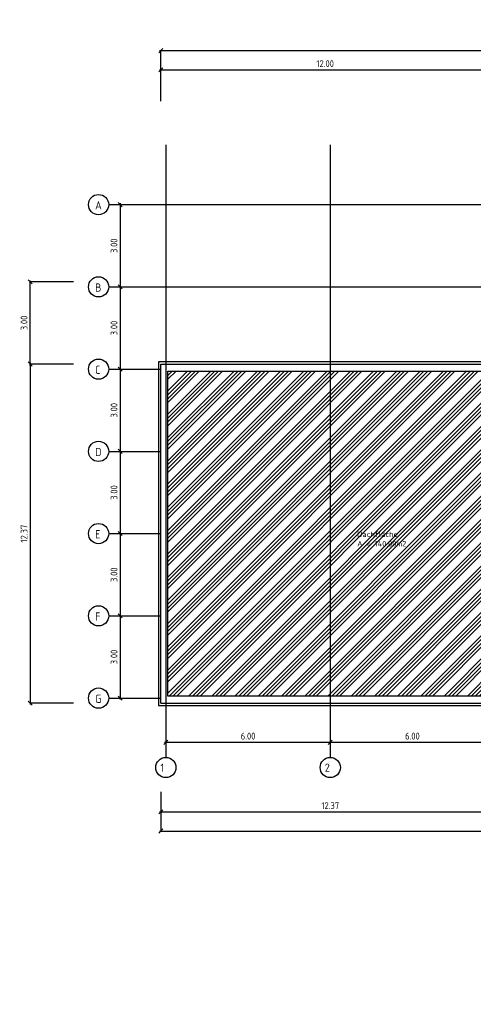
# Model space of a CAD drawing. Extents: x -112620 to -90450, y -13144 to 9644.
# Tile 29 of 34: x -107748 to -106092, y 1967 to 5559. Entities that reach past the tile are written whole.
import ezdxf

# ---------------------------------------------------------------- set-up
doc = ezdxf.new("R2010")
doc.units = 0
doc.header["$LTSCALE"] = 0.5
doc.header["$MEASUREMENT"] = 0
doc.layers.get('0').update_dxf_attribs({"linetype": 'CONTINUOUS'})
doc.layers.get('DEFPOINTS').update_dxf_attribs({"linetype": 'CONTINUOUS'})
for name, color, linetype in [('BEMAS', 30, 'CONTINUOUS'), ('HILFSLINIE', 231, 'CONTINUOUS'), ('SCHRAFF', 140, 'CONTINUOUS'), ('SCHRAFF1', 253, 'CONTINUOUS'), ('WÄRMEÜBER', 240, 'CONTINUOUS')]:
    doc.layers.add(name, color=color, linetype=linetype)
doc.styles.get("Standard").update_dxf_attribs({"font": 'isocp3.shx', "height": 25})
doc.dimstyles.new('M100', dxfattribs={"dimtxt": 35, "dimasz": 15, "dimexe": 5, "dimexo": 5, "dimgap": 10, "dimtad": 1, "dimlfac": 0.01, "dimzin": 0, "dimtxsty": 'STANDARD', "dimblk1": 'OBLIQUE', "dimblk2": 'OBLIQUE', "dimsah": 1, "dimcen": 2.5, "dimdle": 5, "dimazin": 3, "dimtfac": 1, "dimtmove": 0, "dimatfit": 3, "dimtolj": 1, "dimtzin": 0})

# ---------------------------------------------------------------- blocks, each defined once
blk = doc.blocks.new('_OBLIQUE')
at = {"color": 0, "linetype": 'BYBLOCK'}
blk.add_line((-0.5, -0.5), (0.5, 0.5), dxfattribs=at)
blk = doc.blocks.new('*D803')
at = {"color": 0, "linetype": 'BYBLOCK'}
blk.add_line((-107709.7, 696.9), (-107709.7, -550.1), dxfattribs=at)
at = {"layer": 'DEFPOINTS', "color": 0, "linetype": 'BYBLOCK'}
for p in [(-107709.7, 691.9), (-107709.7, -545.1), (-107709.7, -545.1)]:
    blk.add_point(p, dxfattribs=at)
at = {"color": 0, "linetype": 'BYBLOCK', "xscale": 15, "yscale": 15, "zscale": 15}
for p, rotation in [((-107709.7, 691.9), 90), ((-107709.7, -545.1), 270)]:
    blk.add_blockref('_OBLIQUE', p, dxfattribs=dict(at, rotation=rotation))
at = {"color": 0, "linetype": 'BYBLOCK', "insert": (-107732.2, 73.4), "char_height": 25, "attachment_point": 5, "rotation": 90}
blk.add_mtext('\\A1;12.37', dxfattribs=at)
blk = doc.blocks.new('*D804')
at = {"color": 0, "linetype": 'BYBLOCK'}
blk.add_line((-107709.7, 686.9), (-107709.7, 996.9), dxfattribs=at)
at = {"layer": 'DEFPOINTS', "color": 0, "linetype": 'BYBLOCK'}
for p in [(-107709.7, 991.9), (-107709.7, 991.9), (-107709.7, 691.9)]:
    blk.add_point(p, dxfattribs=at)
at = {"color": 0, "linetype": 'BYBLOCK', "xscale": 15, "yscale": 15, "zscale": 15}
for p, rotation in [((-107709.7, 991.9), 90), ((-107709.7, 691.9), 270)]:
    blk.add_blockref('_OBLIQUE', p, dxfattribs=dict(at, rotation=rotation))
at = {"color": 0, "linetype": 'BYBLOCK', "insert": (-107732.2, 841.9), "char_height": 25, "attachment_point": 5, "rotation": 90}
blk.add_mtext('\\A1;3.00', dxfattribs=at)
blk = doc.blocks.new('*D805')
at = {"color": 0, "linetype": 'BYBLOCK'}
blk.add_line((-107219.5, -687.8), (-106609.5, -687.8), dxfattribs=at)
at = {"layer": 'DEFPOINTS', "color": 0, "linetype": 'BYBLOCK'}
for p in [(-107214.5, -687.8), (-106614.5, -687.8), (-106614.5, -687.8)]:
    blk.add_point(p, dxfattribs=at)
at = {"color": 0, "linetype": 'BYBLOCK', "xscale": 15, "yscale": 15, "zscale": 15, "rotation": 180}
blk.add_blockref('_OBLIQUE', (-107214.5, -687.8), dxfattribs=at)
at = {"color": 0, "linetype": 'BYBLOCK', "xscale": 15, "yscale": 15, "zscale": 15}
blk.add_blockref('_OBLIQUE', (-106614.5, -687.8), dxfattribs=at)
at = {"color": 0, "linetype": 'BYBLOCK', "insert": (-106914.5, -665.3), "char_height": 25, "attachment_point": 5}
blk.add_mtext('\\A1;6.00', dxfattribs=at)
blk = doc.blocks.new('*D806')
at = {"color": 0, "linetype": 'BYBLOCK'}
blk.add_line((-106619.5, -687.8), (-106009.5, -687.8), dxfattribs=at)
at = {"layer": 'DEFPOINTS', "color": 0, "linetype": 'BYBLOCK'}
for p in [(-106614.5, -687.8), (-106014.5, -687.8), (-106014.5, -687.8)]:
    blk.add_point(p, dxfattribs=at)
at = {"color": 0, "linetype": 'BYBLOCK', "xscale": 15, "yscale": 15, "zscale": 15, "rotation": 180}
blk.add_blockref('_OBLIQUE', (-106614.5, -687.8), dxfattribs=at)
at = {"color": 0, "linetype": 'BYBLOCK', "xscale": 15, "yscale": 15, "zscale": 15}
blk.add_blockref('_OBLIQUE', (-106014.5, -687.8), dxfattribs=at)
at = {"color": 0, "linetype": 'BYBLOCK', "insert": (-106314.5, -665.3), "char_height": 25, "attachment_point": 5}
blk.add_mtext('\\A1;6.00', dxfattribs=at)
blk = doc.blocks.new('*D816')
at = {"color": 0, "linetype": 'BYBLOCK'}
blk.add_line((-107381.3, -221.6), (-107381.3, -531.6), dxfattribs=at)
at = {"layer": 'DEFPOINTS', "color": 0, "linetype": 'BYBLOCK'}
for p in [(-107381.3, -226.6), (-107381.3, -526.6), (-107381.3, -526.6)]:
    blk.add_point(p, dxfattribs=at)
at = {"color": 0, "linetype": 'BYBLOCK', "xscale": 15, "yscale": 15, "zscale": 15}
for p, rotation in [((-107381.3, -226.6), 90), ((-107381.3, -526.6), 270)]:
    blk.add_blockref('_OBLIQUE', p, dxfattribs=dict(at, rotation=rotation))
at = {"color": 0, "linetype": 'BYBLOCK', "insert": (-107403.8, -376.6), "char_height": 25, "attachment_point": 5, "rotation": 90}
blk.add_mtext('\\A1;3.00', dxfattribs=at)
blk = doc.blocks.new('*D817')
at = {"color": 0, "linetype": 'BYBLOCK'}
blk.add_line((-107381.3, 78.4), (-107381.3, -231.6), dxfattribs=at)
at = {"layer": 'DEFPOINTS', "color": 0, "linetype": 'BYBLOCK'}
for p in [(-107381.3, 73.4), (-107381.3, -226.6), (-107381.3, -226.6)]:
    blk.add_point(p, dxfattribs=at)
at = {"color": 0, "linetype": 'BYBLOCK', "xscale": 15, "yscale": 15, "zscale": 15}
for p, rotation in [((-107381.3, 73.4), 90), ((-107381.3, -226.6), 270)]:
    blk.add_blockref('_OBLIQUE', p, dxfattribs=dict(at, rotation=rotation))
at = {"color": 0, "linetype": 'BYBLOCK', "insert": (-107403.8, -76.6), "char_height": 25, "attachment_point": 5, "rotation": 90}
blk.add_mtext('\\A1;3.00', dxfattribs=at)
blk = doc.blocks.new('*D818')
at = {"color": 0, "linetype": 'BYBLOCK'}
blk.add_line((-107381.3, 378.4), (-107381.3, 68.4), dxfattribs=at)
at = {"layer": 'DEFPOINTS', "color": 0, "linetype": 'BYBLOCK'}
for p in [(-107381.3, 373.4), (-107381.3, 73.4), (-107381.3, 73.4)]:
    blk.add_point(p, dxfattribs=at)
at = {"color": 0, "linetype": 'BYBLOCK', "xscale": 15, "yscale": 15, "zscale": 15}
for p, rotation in [((-107381.3, 373.4), 90), ((-107381.3, 73.4), 270)]:
    blk.add_blockref('_OBLIQUE', p, dxfattribs=dict(at, rotation=rotation))
at = {"color": 0, "linetype": 'BYBLOCK', "insert": (-107403.8, 223.4), "char_height": 25, "attachment_point": 5, "rotation": 90}
blk.add_mtext('\\A1;3.00', dxfattribs=at)
blk = doc.blocks.new('*D819')
at = {"color": 0, "linetype": 'BYBLOCK'}
blk.add_line((-107381.3, 978.4), (-107381.3, 668.4), dxfattribs=at)
at = {"layer": 'DEFPOINTS', "color": 0, "linetype": 'BYBLOCK'}
for p in [(-107381.3, 973.4), (-107381.3, 673.4), (-107381.3, 673.4)]:
    blk.add_point(p, dxfattribs=at)
at = {"color": 0, "linetype": 'BYBLOCK', "xscale": 15, "yscale": 15, "zscale": 15}
for p, rotation in [((-107381.3, 973.4), 90), ((-107381.3, 673.4), 270)]:
    blk.add_blockref('_OBLIQUE', p, dxfattribs=dict(at, rotation=rotation))
at = {"color": 0, "linetype": 'BYBLOCK', "insert": (-107403.8, 823.4), "char_height": 25, "attachment_point": 5, "rotation": 90}
blk.add_mtext('\\A1;3.00', dxfattribs=at)
blk = doc.blocks.new('*D820')
at = {"color": 0, "linetype": 'BYBLOCK'}
blk.add_line((-107381.3, 1278.4), (-107381.3, 968.4), dxfattribs=at)
at = {"layer": 'DEFPOINTS', "color": 0, "linetype": 'BYBLOCK'}
for p in [(-107381.3, 1273.4), (-107381.3, 973.4), (-107381.3, 973.4)]:
    blk.add_point(p, dxfattribs=at)
at = {"color": 0, "linetype": 'BYBLOCK', "xscale": 15, "yscale": 15, "zscale": 15}
for p, rotation in [((-107381.3, 1273.4), 90), ((-107381.3, 973.4), 270)]:
    blk.add_blockref('_OBLIQUE', p, dxfattribs=dict(at, rotation=rotation))
at = {"color": 0, "linetype": 'BYBLOCK', "insert": (-107403.8, 1123.4), "char_height": 25, "attachment_point": 5, "rotation": 90}
blk.add_mtext('\\A1;3.00', dxfattribs=at)
blk = doc.blocks.new('*D827')
at = {"color": 0, "linetype": 'BYBLOCK'}
blk.add_line((-107238, 1765.1), (-106028, 1765.1), dxfattribs=at)
at = {"layer": 'DEFPOINTS', "color": 0, "linetype": 'BYBLOCK'}
for p in [(-107233, 1765.1), (-106033, 1765.1), (-106033, 1765.1)]:
    blk.add_point(p, dxfattribs=at)
at = {"color": 0, "linetype": 'BYBLOCK', "xscale": 15, "yscale": 15, "zscale": 15, "rotation": 180}
blk.add_blockref('_OBLIQUE', (-107233, 1765.1), dxfattribs=at)
at = {"color": 0, "linetype": 'BYBLOCK', "xscale": 15, "yscale": 15, "zscale": 15}
blk.add_blockref('_OBLIQUE', (-106033, 1765.1), dxfattribs=at)
at = {"color": 0, "linetype": 'BYBLOCK', "insert": (-106633, 1787.6), "char_height": 25, "attachment_point": 5}
blk.add_mtext('\\A1;12.00', dxfattribs=at)
blk = doc.blocks.new('*D828')
at = {"color": 0, "linetype": 'BYBLOCK'}
blk.add_line((-107238, 1835.1), (-100511, 1835.1), dxfattribs=at)
at = {"layer": 'DEFPOINTS', "color": 0, "linetype": 'BYBLOCK'}
for p in [(-107233, 1835.1), (-100516, 1835.1), (-100516, 1835.1)]:
    blk.add_point(p, dxfattribs=at)
at = {"color": 0, "linetype": 'BYBLOCK', "xscale": 15, "yscale": 15, "zscale": 15, "rotation": 180}
blk.add_blockref('_OBLIQUE', (-107233, 1835.1), dxfattribs=at)
at = {"color": 0, "linetype": 'BYBLOCK', "xscale": 15, "yscale": 15, "zscale": 15}
blk.add_blockref('_OBLIQUE', (-100516, 1835.1), dxfattribs=at)
at = {"color": 0, "linetype": 'BYBLOCK', "insert": (-103874.5, 1857.6), "char_height": 25, "attachment_point": 5}
blk.add_mtext('\\A1;67.17', dxfattribs=at)
blk = doc.blocks.new('*D829')
at = {"color": 0, "linetype": 'BYBLOCK'}
blk.add_line((-107381.3, 678.4), (-107381.3, 368.4), dxfattribs=at)
at = {"layer": 'DEFPOINTS', "color": 0, "linetype": 'BYBLOCK'}
for p in [(-107381.3, 673.4), (-107381.3, 373.4), (-107381.3, 373.4)]:
    blk.add_point(p, dxfattribs=at)
at = {"color": 0, "linetype": 'BYBLOCK', "xscale": 15, "yscale": 15, "zscale": 15}
for p, rotation in [((-107381.3, 673.4), 90), ((-107381.3, 373.4), 270)]:
    blk.add_blockref('_OBLIQUE', p, dxfattribs=dict(at, rotation=rotation))
at = {"color": 0, "linetype": 'BYBLOCK', "insert": (-107403.8, 523.4), "char_height": 25, "attachment_point": 5, "rotation": 90}
blk.add_mtext('\\A1;3.00', dxfattribs=at)
blk = doc.blocks.new('*D836')
at = {"color": 0, "linetype": 'BYBLOCK'}
blk.add_line((-107238, -1011.5), (-100511, -1011.5), dxfattribs=at)
at = {"layer": 'DEFPOINTS', "color": 0, "linetype": 'BYBLOCK'}
for p in [(-107233, -1011.5), (-100516, -1011.5), (-100516, -1011.5)]:
    blk.add_point(p, dxfattribs=at)
at = {"color": 0, "linetype": 'BYBLOCK', "xscale": 15, "yscale": 15, "zscale": 15, "rotation": 180}
blk.add_blockref('_OBLIQUE', (-107233, -1011.5), dxfattribs=at)
at = {"color": 0, "linetype": 'BYBLOCK', "xscale": 15, "yscale": 15, "zscale": 15}
blk.add_blockref('_OBLIQUE', (-100516, -1011.5), dxfattribs=at)
at = {"color": 0, "linetype": 'BYBLOCK', "insert": (-103874.5, -989), "char_height": 25, "attachment_point": 5}
blk.add_mtext('\\A1;67.17', dxfattribs=at)
blk = doc.blocks.new('*D837')
at = {"color": 0, "linetype": 'BYBLOCK'}
blk.add_line((-107238, -941.5), (-105991, -941.5), dxfattribs=at)
at = {"layer": 'DEFPOINTS', "color": 0, "linetype": 'BYBLOCK'}
for p in [(-107233, -941.5), (-105996, -941.5), (-105996, -941.5)]:
    blk.add_point(p, dxfattribs=at)
at = {"color": 0, "linetype": 'BYBLOCK', "xscale": 15, "yscale": 15, "zscale": 15, "rotation": 180}
blk.add_blockref('_OBLIQUE', (-107233, -941.5), dxfattribs=at)
at = {"color": 0, "linetype": 'BYBLOCK', "xscale": 15, "yscale": 15, "zscale": 15}
blk.add_blockref('_OBLIQUE', (-105996, -941.5), dxfattribs=at)
at = {"color": 0, "linetype": 'BYBLOCK', "insert": (-106614.5, -919), "char_height": 25, "attachment_point": 5}
blk.add_mtext('\\A1;12.37', dxfattribs=at)
blk = doc.blocks.new('*D857')
at = {"color": 0, "linetype": 'BYBLOCK'}
for p, q in [((-107709.7, 7918.6), (-107709.7, 6671.6)), ((-104093, -5451.2), (-103918, -5451.2))]:
    blk.add_line(p, q, dxfattribs=at)
at = {"layer": 'DEFPOINTS', "color": 0, "linetype": 'BYBLOCK'}
for p in [(-107709.7, 7913.6), (-107709.7, 6676.6), (-107709.7, 6676.6), (-104088, -5451.2), (-103923, -5451.2), (-103923, -5451.2)]:
    blk.add_point(p, dxfattribs=at)
at = {"color": 0, "linetype": 'BYBLOCK', "xscale": 15, "yscale": 15, "zscale": 15}
for p, rotation in [((-107709.7, 7913.6), 90), ((-107709.7, 6676.6), 270), ((-104088, -5451.2), 180)]:
    blk.add_blockref('_OBLIQUE', p, dxfattribs=dict(at, rotation=rotation))
blk.add_blockref('_OBLIQUE', (-103923, -5451.2), dxfattribs=at)
at = {"color": 0, "linetype": 'BYBLOCK', "insert": (-107732.2, 7295.1), "char_height": 25, "attachment_point": 5, "rotation": 90}
blk.add_mtext('\\A1;12.37', dxfattribs=at)
at = {"color": 0, "linetype": 'BYBLOCK', "insert": (-104005.5, -5428.7), "char_height": 25, "attachment_point": 5}
blk.add_mtext('\\A1;1.65', dxfattribs=at)
blk = doc.blocks.new('*D858')
at = {"color": 0, "linetype": 'BYBLOCK'}
for p, q in [((-107709.7, 7908.6), (-107709.7, 8218.6)), ((-104843, -5451.2), (-104683, -5451.2))]:
    blk.add_line(p, q, dxfattribs=at)
at = {"layer": 'DEFPOINTS', "color": 0, "linetype": 'BYBLOCK'}
for p in [(-107709.7, 8213.6), (-107709.7, 8213.6), (-107709.7, 7913.6), (-104838, -5451.2), (-104688, -5451.2), (-104688, -5451.2)]:
    blk.add_point(p, dxfattribs=at)
at = {"color": 0, "linetype": 'BYBLOCK', "xscale": 15, "yscale": 15, "zscale": 15}
for p, rotation in [((-107709.7, 8213.6), 90), ((-107709.7, 7913.6), 270), ((-104838, -5451.2), 180)]:
    blk.add_blockref('_OBLIQUE', p, dxfattribs=dict(at, rotation=rotation))
blk.add_blockref('_OBLIQUE', (-104688, -5451.2), dxfattribs=at)
at = {"color": 0, "linetype": 'BYBLOCK', "insert": (-107732.2, 8063.6), "char_height": 25, "attachment_point": 5, "rotation": 90}
blk.add_mtext('\\A1;3.00', dxfattribs=at)
at = {"color": 0, "linetype": 'BYBLOCK', "insert": (-104763, -5428.7), "char_height": 25, "attachment_point": 5}
blk.add_mtext('\\A1;1.50', dxfattribs=at)

msp = doc.modelspace()

# ---------------------------------------------------------------- hatches: boundary and pattern name
at = {"layer": 'SCHRAFF1'}
h = msp.add_hatch(dxfattribs=at)
h.set_pattern_fill('ANSI34', color=256, scale=80, style=0)
h.paths.add_polyline_path([(-106614.51, 4276.729), (-107207.01, 4276.729), (-107207.01, 3091.729), (-106614.51, 3091.729)])
h.paths.add_polyline_path([(-106614.51, 3091.729), (-106022.01, 3091.729), (-106022.01, 3350.729), (-106048.01, 3350.729), (-106048.01, 4276.729), (-106614.51, 4276.729)])
h.paths.add_polyline_path([(-106517.973, 3633.708), (-106359.266, 3633.708), (-106359.266, 3662.225), (-106517.973, 3662.225)], flags=24)
h.paths.add_polyline_path([(-106518.29, 3666.688), (-106384.151, 3666.688), (-106384.151, 3697.105), (-106518.29, 3697.105)], flags=24)

# ---------------------------------------------------------------- linework, layer by layer
at = {"layer": 'BEMAS'}
for p, q in [((-107233.01, 5262.186), (-107233.01, 5445.986)), ((-107551.331, 4602.729), (-107709.687, 4602.729)), ((-107551.331, 4302.729), (-107709.687, 4302.729)), ((-107551.331, 3065.729), (-107709.687, 3065.729)), ((-107233.01, 2742.361), (-107233.01, 2599.379))]:
    msp.add_line(p, q, dxfattribs=at)
at = {"layer": 'HILFSLINIE'}
for p, q in [((-107214.51, 5102.729), (-107214.51, 2867.87)), ((-106614.51, 5102.729), (-106614.51, 2867.87)), ((-107422.592, 4884.229), (-103925.799, 4884.229)), ((-107422.592, 4584.229), (-106033.01, 4584.229)), ((-107422.592, 4284.229), (-107233.01, 4284.229)), ((-107422.592, 3984.229), (-107233.01, 3984.229)), ((-107422.592, 3684.229), (-107233.01, 3684.229)), ((-107422.592, 3384.229), (-107233.01, 3384.229)), ((-107422.592, 3084.229), (-107233.01, 3084.229))]:
    msp.add_line(p, q, dxfattribs=at)
for centre in [(-107460.194, 4884.229), (-107460.194, 4584.229), (-107460.194, 4284.229), (-107460.194, 3984.229), (-107460.194, 3684.229), (-107460.194, 3384.229), (-107460.194, 3084.229), (-107214.51, 2831), (-106614.51, 2831)]:
    msp.add_circle(centre, 36.869, dxfattribs=at)
at = {"layer": 'SCHRAFF1'}
for p, q in [((-107241.01, 4310.729), (-107241.01, 3057.729)), ((-106041.01, 4310.729), (-107241.01, 4310.729)), ((-107207.01, 4276.729), (-106041.01, 4276.729)), ((-107207.01, 3091.729), (-107207.01, 4276.729)), ((-106022.01, 3091.729), (-107207.01, 3091.729)), ((-107241.01, 3057.729), (-105988.01, 3057.729))]:
    msp.add_line(p, q, dxfattribs=at)
at = {"layer": 'WÄRMEÜBER'}
for p, q in [((-107233.01, 3065.729), (-107233.01, 4302.729)), ((-107233.01, 4302.729), (-106041.01, 4302.729)), ((-107233.01, 3065.729), (-105996.01, 3065.729))]:
    msp.add_line(p, q, dxfattribs=at)

# ---------------------------------------------------------------- texts
at = {"layer": 'BEMAS'}
for s, p in [('Dachfläche', (-106516.22, 3671.896)), ('A = 140.00m2', (-106516.22, 3637.468))]:
    msp.add_text(s, height=20, dxfattribs=at).set_placement(p)
at = {"layer": 'HILFSLINIE'}
for s, p in [('A', (-107472.88, 4866.805)), ('B', (-107472.88, 4566.805)), ('C', (-107472.88, 4266.805)), ('D', (-107472.88, 3966.805)), ('E', (-107472.88, 3666.805)), ('F', (-107472.88, 3366.805)), ('G', (-107472.88, 3066.805)), ('1', (-107234.499, 2815.516)), ('2', (-106634.499, 2815.516))]:
    msp.add_text(s, height=30, dxfattribs=at).set_placement(p)

# ---------------------------------------------------------------- dimensions: what is measured, and where the dimension line sits
at = {"layer": 'BEMAS'}
for base, p1, p2, picture, middle in [((-104688.01, -5451.182), (-104838.01, -5451.182), (-104688.01, -5451.182), '*D858', (-104763.01, -5428.682)), ((-103923.01, -5451.182), (-104088.01, -5451.182), (-103923.01, -5451.182), '*D857', (-104005.51, -5428.682))]:
    dim = msp.add_linear_dim(base=base, p1=p1, p2=p2, dimstyle='M100', dxfattribs=at)
    dim.commit()
    dim.dimension.update_dxf_attribs({"geometry": picture, "text_midpoint": middle})
for base, p1, p2, picture, middle in [((-100516.01, 5445.986), (-107233.01, 5445.986), (-100516.01, 5445.986), '*D828', (-103874.51, 5468.486)), ((-106033.01, 5375.986), (-107233.01, 5375.986), (-106033.01, 5375.986), '*D827', (-106633.01, 5398.488)), ((-105996.01, 2669.379), (-107233.01, 2669.379), (-105996.01, 2669.379), '*D837', (-106614.51, 2691.881)), ((-100516.01, 2599.379), (-107233.01, 2599.379), (-100516.01, 2599.379), '*D836', (-103874.51, 2621.879))]:
    dim = msp.add_linear_dim(base=base, p1=p1, p2=p2, dimstyle='M100', dxfattribs=at)
    dim.commit()
    dim.dimension.update_dxf_attribs({"geometry": picture, "text_midpoint": middle, "insert": (0, 3610.851)})
for base, p2, picture, middle in [((-107709.687, 4602.729), (-107709.687, 4602.729), '*D804', (-107732.187, 4452.729)), ((-107709.687, 3065.729), (-107709.687, 3065.729), '*D803', (-107732.189, 3684.229))]:
    dim = msp.add_linear_dim(base=base, p1=(-107709.687, 4302.729), p2=p2, angle=90, dimstyle='M100', dxfattribs=at)
    dim.commit()
    dim.dimension.update_dxf_attribs({"geometry": picture, "text_midpoint": middle, "insert": (0, 3610.851)})
at = {"layer": 'HILFSLINIE'}
for base, p1, p2, picture, middle in [((-107381.313, 4584.229), (-107381.313, 4884.229), (-107381.313, 4584.229), '*D820', (-107403.813, 4734.229)), ((-107381.313, 4284.229), (-107381.313, 4584.229), (-107381.313, 4284.229), '*D819', (-107403.813, 4434.229)), ((-107381.313, 3984.229), (-107381.313, 4284.229), (-107381.313, 3984.229), '*D829', (-107403.813, 4134.229)), ((-107381.313, 3684.229), (-107381.313, 3984.229), (-107381.313, 3684.229), '*D818', (-107403.813, 3834.229)), ((-107381.313, 3384.229), (-107381.313, 3684.229), (-107381.313, 3384.229), '*D817', (-107403.813, 3534.229)), ((-107381.313, 3084.229), (-107381.313, 3384.229), (-107381.313, 3084.229), '*D816', (-107403.813, 3234.229))]:
    dim = msp.add_linear_dim(base=base, p1=p1, p2=p2, angle=90, dimstyle='M100', dxfattribs=at)
    dim.commit()
    dim.dimension.update_dxf_attribs({"geometry": picture, "text_midpoint": middle, "insert": (0, 3610.851)})
for base, p1, p2, picture, middle in [((-106614.51, 2923.1), (-107214.51, 2923.1), (-106614.51, 2923.1), '*D805', (-106914.51, 2945.6)), ((-106014.51, 2923.1), (-106614.51, 2923.1), (-106014.51, 2923.1), '*D806', (-106314.51, 2945.6))]:
    dim = msp.add_linear_dim(base=base, p1=p1, p2=p2, dimstyle='M100', dxfattribs=at)
    dim.commit()
    dim.dimension.update_dxf_attribs({"geometry": picture, "text_midpoint": middle, "insert": (0, 3610.851)})
at = {"layer": 'SCHRAFF'}
for base, p2, picture, middle in [((-107709.687, 8213.58), (-107709.687, 8213.58), '*D858', (-107732.187, 8063.58)), ((-107709.687, 6676.58), (-107709.687, 6676.58), '*D857', (-107732.189, 7295.08))]:
    dim = msp.add_linear_dim(base=base, p1=(-107709.687, 7913.58), p2=p2, angle=90, dimstyle='M100', dxfattribs=at)
    dim.commit()
    dim.dimension.update_dxf_attribs({"geometry": picture, "text_midpoint": middle})

doc.saveas('drawing.dxf')
